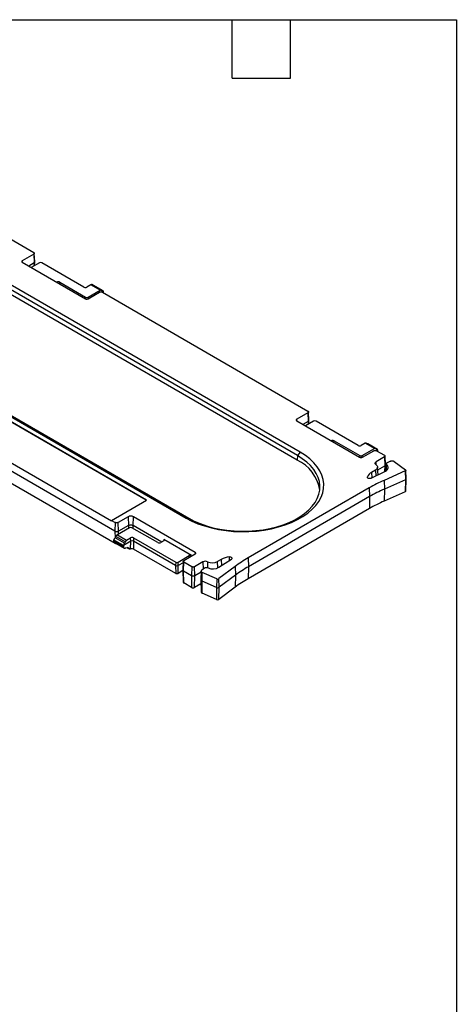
# Model space of a CAD drawing. Header units: millimetres. Extents: x 6 to 273, y 6 to 210.
# Tile 4 of 4: x 216 to 273, y 82 to 210. Entities that reach past the tile are written whole.
import ezdxf

# ---------------------------------------------------------------- set-up
doc = ezdxf.new("R2010")
doc.units = ezdxf.units.MM
doc.layers.add('TEXT', color=140, linetype='Continuous', lineweight=25)

msp = doc.modelspace()

# ---------------------------------------------------------------- linework, layer by layer
for p, q in [((191.247, 194.72), (218.018, 179.265)), ((252.357, 152.868), (181.647, 193.688)), ((252.718, 153.317), (182.007, 194.137)), ((252.34, 152.282), (181.629, 193.102)), ((167.158, 185.565), (237.869, 144.745)), ((167.519, 185.533), (238.23, 144.712)), ((218.018, 179.047), (216.536, 178.191)), ((216.543, 177.997), (216.536, 178.191)), ((216.536, 178.001), (224.766, 173.25)), ((218.018, 179.047), (218.06, 177.916)), ((218.156, 178.055), (218.097, 179.159)), ((218.141, 177.585), (218.156, 178.046)), ((218.06, 177.916), (217.372, 177.519)), ((218.761, 177.943), (217.698, 177.33)), ((218.06, 177.916), (218.051, 177.534)), ((224.56, 174.78), (219.08, 177.943)), ((221.023, 175.411), (221.025, 175.412)), ((221.025, 175.41), (221.025, 175.412)), ((221.404, 175.19), (221.413, 175.412)), ((221.413, 175.412), (224.771, 173.473)), ((225.466, 175.079), (224.948, 174.78)), ((225.091, 173.473), (226.669, 174.384)), ((226.669, 174.384), (225.466, 175.079)), ((226.796, 174.395), (225.589, 175.092)), ((225.75, 175), (226.972, 174.294)), ((227.064, 174.289), (225.837, 174.997)), ((227.121, 174.171), (226.981, 174.091)), ((227.114, 174.014), (227.121, 174.171)), ((227.121, 174.171), (227.12, 174.189)), ((224.771, 173.473), (224.763, 173.251)), ((225.099, 173.251), (225.091, 173.473)), ((225.095, 173.25), (226.578, 174.105)), ((226.956, 174.105), (253.727, 158.651)), ((232.707, 147.066), (206.889, 161.971)), ((232.672, 147.046), (206.889, 161.93)), ((202.333, 159.3), (228.152, 144.395)), ((228.588, 143.031), (201.816, 158.486)), ((253.727, 158.433), (252.263, 157.588)), ((252.271, 157.371), (252.263, 157.588)), ((253.727, 158.433), (253.769, 157.302)), ((253.864, 157.441), (253.805, 158.544)), ((201.852, 156.919), (228.624, 141.464)), ((252.263, 157.376), (260.457, 152.646)), ((253.769, 157.302), (253.08, 156.904)), ((254.47, 157.329), (253.407, 156.715)), ((253.769, 157.302), (253.76, 156.919)), ((253.85, 156.971), (253.865, 157.431)), ((260.269, 154.165), (254.789, 157.329)), ((256.732, 154.796), (256.734, 154.797)), ((256.734, 154.795), (256.734, 154.797)), ((257.113, 154.576), (257.121, 154.797)), ((257.121, 154.797), (260.48, 152.858)), ((261.175, 154.464), (260.657, 154.165)), ((260.799, 152.858), (262.378, 153.77)), ((262.378, 153.77), (261.175, 154.464)), ((262.505, 153.781), (261.298, 154.478)), ((261.459, 154.386), (262.681, 153.68)), ((262.773, 153.675), (261.546, 154.383)), ((252.357, 152.868), (252.34, 152.282)), ((252.718, 153.317), (252.357, 152.868)), ((260.48, 152.858), (260.472, 152.638)), ((260.808, 152.638), (260.799, 152.858)), ((260.823, 152.646), (262.287, 153.491)), ((263.687, 152.683), (262.602, 152.056)), ((262.665, 153.491), (263.687, 152.901)), ((262.83, 153.557), (262.69, 153.477)), ((262.823, 153.4), (262.83, 153.557)), ((262.83, 153.557), (262.828, 153.575)), ((263.687, 152.683), (263.729, 151.552)), ((263.825, 151.691), (263.766, 152.794)), ((262.616, 151.673), (262.602, 152.056)), ((262.85, 150.368), (262.796, 151.368)), ((262.815, 151.024), (263.729, 151.552)), ((263.729, 151.552), (263.712, 150.802)), ((263.798, 150.845), (263.825, 151.682)), ((263.904, 151.79), (263.856, 150.886)), ((263.939, 150.949), (263.97, 151.666)), ((264.48, 152.139), (264.039, 151.942)), ((264.967, 152.103), (266.413, 151.022)), ((261.473, 150.005), (261.468, 150.089)), ((261.963, 149.921), (263.81, 150.851)), ((262.519, 150.965), (262.024, 150.679)), ((262.024, 150.679), (262.05, 149.964)), ((262.519, 150.965), (262.547, 150.215)), ((266.377, 150.862), (263.642, 149.642)), ((266.377, 150.862), (266.413, 149.728)), ((266.513, 149.839), (266.454, 150.947)), ((266.462, 148.249), (266.513, 149.835)), ((261.719, 148.666), (245.926, 139.548)), ((261.719, 148.666), (261.761, 147.535)), ((263.642, 149.642), (263.679, 148.509)), ((266.413, 149.728), (263.679, 148.509)), ((266.413, 149.728), (266.382, 148.163)), ((261.761, 147.535), (245.968, 138.417)), ((261.761, 147.535), (261.725, 145.968)), ((263.679, 148.509), (263.647, 146.944)), ((266.382, 148.163), (263.647, 146.944)), ((228.153, 144.437), (232.707, 147.066)), ((230.313, 144.916), (229.007, 144.162)), ((230.313, 144.916), (230.355, 143.785)), ((230.954, 143.785), (230.996, 144.916)), ((239.05, 140.266), (230.996, 144.916)), ((237.869, 144.745), (238.23, 144.712)), ((261.725, 145.968), (245.932, 136.85)), ((228.152, 144.395), (228.153, 144.437)), ((228.153, 144.437), (228.63, 144.162)), ((228.63, 144.162), (228.588, 143.031)), ((230.495, 143.488), (228.916, 142.577)), ((229.049, 143.031), (229.007, 144.162)), ((230.355, 143.785), (229.049, 143.031)), ((230.355, 143.785), (230.346, 143.403)), ((234.173, 141.549), (230.814, 143.488)), ((234.694, 141.626), (230.954, 143.785)), ((230.962, 143.403), (230.954, 143.785)), ((228.588, 143.031), (228.608, 142.155)), ((229.836, 141.454), (228.613, 142.16)), ((228.747, 142.356), (229.96, 141.656)), ((228.916, 142.577), (230.119, 141.883)), ((229.04, 142.649), (229.049, 143.031)), ((230.119, 141.883), (230.637, 142.181)), ((230.654, 141.718), (230.637, 142.181)), ((231.025, 142.181), (231.008, 141.718)), ((231.025, 142.181), (236.505, 139.018)), ((228.464, 141.883), (228.466, 141.9)), ((229.702, 141.168), (228.464, 141.883)), ((228.473, 141.698), (228.464, 141.883)), ((228.466, 141.9), (229.702, 141.187)), ((229.702, 140.989), (228.473, 141.698)), ((228.57, 141.531), (229.802, 140.819)), ((228.623, 141.5), (228.624, 141.464)), ((230.654, 141.718), (229.702, 141.168)), ((229.702, 141.187), (229.702, 141.168)), ((229.702, 141.168), (229.702, 140.989)), ((230.174, 140.878), (229.962, 140.813)), ((230.207, 140.887), (230.467, 140.737)), ((230.403, 140.803), (230.25, 140.891)), ((230.632, 140.726), (230.654, 141.718)), ((236.488, 138.554), (231.008, 141.718)), ((231.008, 141.718), (231.031, 140.715)), ((234.945, 141.771), (234.561, 141.549)), ((234.945, 141.954), (234.938, 141.767)), ((238.586, 139.852), (234.945, 141.954)), ((236.511, 137.552), (231.031, 140.715)), ((236.824, 139.018), (238.269, 139.852)), ((237.567, 139.221), (239.05, 140.076)), ((238.278, 139.631), (238.269, 139.852)), ((238.585, 139.808), (238.586, 139.852)), ((239.05, 140.266), (239.042, 140.072)), ((243.461, 139.693), (243.466, 139.218)), ((236.505, 139.018), (236.488, 138.554)), ((236.488, 138.554), (236.511, 137.552)), ((236.818, 137.552), (236.842, 138.554)), ((236.842, 138.554), (236.824, 139.018)), ((237.478, 138.922), (236.842, 138.554)), ((237.489, 139.114), (237.43, 138.011)), ((237.525, 137.872), (237.567, 139.003)), ((238.59, 138.412), (237.567, 139.003)), ((238.59, 138.412), (238.548, 137.281)), ((240.053, 139.039), (238.967, 138.412)), ((239.009, 137.281), (238.967, 138.412)), ((240.053, 139.039), (240.088, 138.088)), ((240.664, 139.054), (240.638, 138.276)), ((242.439, 139.372), (241.943, 139.086)), ((241.974, 138.253), (241.943, 139.086)), ((244.234, 138.438), (242.122, 136.859)), ((242.14, 138.341), (243.752, 139.407)), ((242.439, 139.372), (242.469, 138.559)), ((244.234, 138.438), (244.281, 137.31)), ((245.926, 139.548), (245.968, 138.417)), ((245.968, 138.417), (245.932, 136.85)), ((237.433, 137.906), (236.818, 137.552)), ((237.43, 138.001), (237.48, 136.415)), ((237.525, 137.872), (238.548, 137.281)), ((237.561, 136.305), (237.525, 137.872)), ((238.548, 137.281), (238.584, 135.714)), ((238.973, 135.714), (239.009, 137.281)), ((239.009, 137.281), (239.833, 137.757)), ((239.837, 137.838), (239.778, 136.733)), ((240.25, 138.209), (239.91, 137.955)), ((239.936, 136.54), (239.972, 137.673)), ((241.845, 136.839), (239.972, 137.673)), ((244.281, 137.31), (242.169, 135.732)), ((244.281, 137.31), (244.24, 135.741)), ((238.584, 135.714), (237.561, 136.305)), ((239.795, 136.189), (238.973, 135.714)), ((239.778, 136.721), (239.829, 135.134)), ((241.809, 135.705), (239.936, 136.54)), ((239.967, 134.975), (239.936, 136.54)), ((241.845, 136.839), (241.809, 135.705)), ((242.169, 135.732), (242.122, 136.859)), ((244.24, 135.741), (242.128, 134.162)), ((242.128, 134.162), (242.169, 135.732)), ((241.84, 134.14), (239.967, 134.975)), ((241.809, 135.705), (241.84, 134.14))]:
    msp.add_line(p, q)
at = {"flags": 128}
for points in [[(237.869, 144.745), (238.608, 144.357), (239.408, 144.011), (240.261, 143.711), (241.16, 143.459), (242.096, 143.257), (243.062, 143.108), (244.047, 143.012), (245.044, 142.971), (246.043, 142.985), (247.035, 143.053), (248.011, 143.176), (248.963, 143.351), (249.881, 143.578), (250.758, 143.855), (251.586, 144.178), (252.356, 144.545), (253.063, 144.953), (253.699, 145.398), (254.259, 145.876), (254.738, 146.382), (255.131, 146.912), (255.436, 147.462), (255.648, 148.026), (255.767, 148.598), (255.791, 149.175), (255.719, 149.75), (255.554, 150.319), (255.295, 150.876), (254.946, 151.417), (254.509, 151.936), (253.989, 152.428), (253.39, 152.89), (252.718, 153.317)], [(238.23, 144.712), (238.933, 144.343), (239.694, 144.014), (240.506, 143.729), (241.361, 143.489), (242.252, 143.297), (243.17, 143.155), (244.108, 143.064), (245.056, 143.025), (246.006, 143.038), (246.95, 143.103), (247.879, 143.22), (248.785, 143.387), (249.658, 143.603), (250.493, 143.866), (251.28, 144.173), (252.013, 144.523), (252.685, 144.911), (253.291, 145.334), (253.824, 145.789), (254.279, 146.27), (254.653, 146.775), (254.943, 147.298), (255.145, 147.834), (255.258, 148.379), (255.28, 148.927), (255.213, 149.475), (255.055, 150.016), (254.809, 150.546), (254.477, 151.06), (254.061, 151.554), (253.566, 152.023), (252.997, 152.462), (252.357, 152.868)], [(262.575, 151.703), (262.527, 151.743), (262.493, 151.787), (262.474, 151.834), (262.469, 151.882), (262.481, 151.93), (262.507, 151.976), (262.548, 152.019), (262.602, 152.056)], [(262.575, 151.703), (262.675, 151.62), (262.747, 151.527), (262.787, 151.429), (262.796, 151.328), (262.772, 151.227), (262.717, 151.131), (262.632, 151.043), (262.519, 150.965)], [(263.81, 150.851), (263.944, 150.933), (264.05, 151.027), (264.124, 151.131), (264.163, 151.241), (264.167, 151.353), (264.136, 151.464), (264.069, 151.569), (263.97, 151.666)], [(261.963, 149.921), (261.884, 149.892), (261.792, 149.878), (261.698, 149.882), (261.611, 149.902), (261.538, 149.936), (261.487, 149.982), (261.463, 150.034), (261.468, 150.089)], [(243.461, 139.693), (243.555, 139.696), (243.646, 139.682), (243.725, 139.653), (243.785, 139.611), (243.82, 139.56), (243.826, 139.506), (243.802, 139.453), (243.752, 139.407)], [(239.972, 137.673), (239.923, 137.7), (239.883, 137.732), (239.855, 137.768), (239.84, 137.806), (239.838, 137.846), (239.849, 137.885), (239.874, 137.921), (239.91, 137.955)]]:
    msp.add_lwpolyline(points, dxfattribs=at)
for centre, radius, start, end in [((218.921, 177.635), 0.347, 62.60967, 117.39033), ((221.219, 175.037), 0.422, 62.60967, 117.39033), ((224.754, 175.154), 0.422, 242.60967, 297.39033), ((224.931, 173.781), 0.347, 242.60967, 297.39033), ((252.303, 157.482), 0.113, 110.78342, 249.21658), ((254.629, 157.021), 0.347, 62.60967, 117.39033), ((256.927, 154.423), 0.422, 62.60967, 117.39033), ((260.463, 154.54), 0.422, 242.60967, 297.39033), ((260.64, 153), 0.398, 242.60967, 297.39033), ((260.64, 153.166), 0.347, 242.60967, 297.39033), ((250.208, 147.653), 5.097, 7.97753, 65.2746), ((264.79, 151.865), 0.297, 53.3375, 60.11394), ((262.574, 149.603), 1.208, 117.10838, 156.30734), ((272.055, 130.695), 20.731, 113.94096, 119.90544), ((272.066, 129.618), 20.669, 113.94096, 119.90544), ((272.056, 128.005), 20.722, 113.94096, 119.90544), ((230.654, 143.18), 0.347, 62.60967, 117.39033), ((230.831, 141.807), 0.422, 62.60967, 117.39033), ((230.831, 141.377), 0.384, 62.60967, 117.39033), ((234.367, 141.924), 0.422, 242.60967, 297.39033), ((234.91, 141.863), 0.0979, 290.78342, 69.21658), ((230.83, 140.324), 0.439, 62.80837, 102.91237), ((238.428, 139.546), 0.345, 62.60967, 117.39033), ((243.753, 136.974), 2.735, 96.13899, 118.72174), ((236.665, 138.896), 0.384, 242.60967, 297.39033), ((236.665, 139.326), 0.347, 242.60967, 297.39033), ((240.375, 138.413), 0.703, 65.67561, 117.19565), ((240.528, 137.763), 0.526, 67.57477, 121.93511), ((241.271, 140.396), 1.472, 245.67561, 297.19565), ((241.339, 139.749), 1.62, 247.87237, 299.62146), ((254.457, 124.705), 17.121, 119.88606, 126.6625), ((254.473, 123.618), 17.07, 119.88606, 126.6625), ((236.665, 137.848), 0.334, 242.60967, 297.39033), ((239.995, 136.749), 0.218, 184.31992, 254.24613), ((241.963, 136.061), 0.388, 246.54442, 301.94253), ((241.964, 137.112), 0.299, 246.54442, 301.94253), ((254.459, 122.013), 17.113, 119.88606, 126.6625), ((240.027, 135.167), 0.201, 189.43157, 252.67609), ((241.964, 134.426), 0.311, 246.54442, 301.94253)]:
    msp.add_arc(centre, radius, start, end)
for centre, major_axis, ratio, start_param, end_param in [((225.458, 174.879), (0.133, 0.212), 0.5516725, 0.0199967, 0.8053136), ((225.707, 174.784), (0.133, 0.212), 0.5516725, 0.0199967, 0.6033751), ((226.677, 174.175), (0.116, 0.221), 0.6019861, 5.8518584, 7.0446927), ((227, 174.519), (0.116, 0.221), 0.6019861, 2.7102657, 3.7023227), ((226.944, 174.069), (0.116, 0.221), 0.6019861, 5.5611629, 6.8427543), ((261.167, 154.265), (0.133, 0.212), 0.5516725, 0.0199967, 0.8053136), ((261.416, 154.169), (0.133, 0.212), 0.5516725, 0.0199967, 0.6033751), ((262.386, 153.561), (0.116, 0.221), 0.6019861, 5.8518584, 7.0446927), ((262.709, 153.905), (0.116, 0.221), 0.6019861, 2.7102657, 3.7023227), ((262.653, 153.455), (0.116, 0.221), 0.6019861, 5.5611629, 6.8427543), ((228.641, 141.985), (0.133, 0.212), 0.5516725, 1.007252, 2.2888434), ((228.586, 142.335), (0.133, 0.212), 0.5516725, 4.1476836, 5.1397406), ((228.908, 142.377), (0.133, 0.212), 0.5516725, 0.8053136, 1.9981479), ((229.879, 141.27), (0.116, 0.221), 0.6019861, 0.9634459, 2.2450373), ((229.793, 141.638), (0.116, 0.221), 0.6019861, 4.1038775, 5.0959344), ((230.127, 141.674), (0.116, 0.221), 0.6019861, 0.7615074, 1.9543418), ((230.083, 140.439), (0.26, 0.427), 0.5620769, 5.9754956, 6.8486566), ((230.723, 141.166), (0.26, 0.427), 0.5620769, 2.833903, 3.7029)]:
    msp.add_ellipse(centre, major_axis=major_axis, ratio=ratio, start_param=start_param, end_param=end_param)
for points, knots in [([(218.018, 179.265), (218.043, 179.251), (218.083, 179.216), (218.104, 179.156), (218.083, 179.095), (218.043, 179.061), (218.018, 179.047)], [-0.0000003, -0.0000003, -0.0000003, -0.0000003, 0.2486901, 0.5000585, 0.7519124, 1.0000006, 1.0000006, 1.0000006, 1.0000006]), ([(216.536, 178.191), (216.507, 178.174), (216.465, 178.133), (216.465, 178.06), (216.507, 178.018), (216.536, 178.001)], [0.00000086, 0.00000086, 0.00000086, 0.00000086, 0.33208873, 0.66688684, 1.00000014, 1.00000014, 1.00000014, 1.00000014]), ([(218.06, 177.916), (218.077, 177.927), (218.114, 177.952), (218.146, 177.998), (218.16, 178.034), (218.155, 178.053), (218.154, 178.055)], [0, 0, 0, 0, 0.2931297, 0.6261714, 0.9586805, 1, 1, 1, 1]), ([(226.578, 174.105), (226.602, 174.12), (226.662, 174.143), (226.767, 174.155), (226.872, 174.143), (226.931, 174.119), (226.956, 174.105)], [-0.0000003, -0.0000003, -0.0000003, -0.0000003, 0.2486901, 0.5000585, 0.7519124, 1.0000006, 1.0000006, 1.0000006, 1.0000006]), ([(224.766, 173.25), (224.795, 173.233), (224.867, 173.209), (224.994, 173.209), (225.067, 173.233), (225.095, 173.25)], [0.00000086, 0.00000086, 0.00000086, 0.00000086, 0.33208873, 0.66688684, 1.00000014, 1.00000014, 1.00000014, 1.00000014]), ([(253.727, 158.651), (253.752, 158.637), (253.792, 158.602), (253.812, 158.542), (253.792, 158.481), (253.751, 158.447), (253.727, 158.433)], [-0.0000003, -0.0000003, -0.0000003, -0.0000003, 0.2486901, 0.5000585, 0.7519124, 1.0000006, 1.0000006, 1.0000006, 1.0000006]), ([(253.769, 157.302), (253.786, 157.313), (253.823, 157.337), (253.855, 157.383), (253.869, 157.42), (253.864, 157.439), (253.863, 157.441)], [0, 0, 0, 0, 0.2931297, 0.6261714, 0.9586805, 1, 1, 1, 1]), ([(262.287, 153.491), (262.311, 153.505), (262.371, 153.528), (262.476, 153.54), (262.581, 153.528), (262.64, 153.505), (262.665, 153.491)], [-0.0000003, -0.0000003, -0.0000003, -0.0000003, 0.2486902, 0.5000586, 0.7519125, 1.0000007, 1.0000007, 1.0000007, 1.0000007]), ([(263.687, 152.901), (263.712, 152.887), (263.752, 152.852), (263.773, 152.792), (263.752, 152.731), (263.712, 152.697), (263.687, 152.683)], [-0.0000003, -0.0000003, -0.0000003, -0.0000003, 0.2486901, 0.5000585, 0.7519124, 1.0000006, 1.0000006, 1.0000006, 1.0000006]), ([(263.823, 151.691), (263.824, 151.689), (263.829, 151.67), (263.815, 151.634), (263.784, 151.588), (263.747, 151.563), (263.729, 151.552)], [0, 0, 0, 0, 0.0410225, 0.3707273, 0.7009569, 1, 1, 1, 1]), ([(263.97, 151.666), (263.956, 151.677), (263.933, 151.699), (263.912, 151.735), (263.902, 151.774), (263.905, 151.812), (263.921, 151.85), (263.949, 151.885), (263.988, 151.916), (264.02, 151.934), (264.039, 151.942)], [-0.0000027, -0.0000027, -0.0000027, -0.0000027, 0.124997, 0.249997, 0.374997, 0.499997, 0.624997, 0.749997, 0.874997, 0.9999998, 0.9999998, 0.9999998, 0.9999998]), ([(264.48, 152.139), (264.497, 152.146), (264.534, 152.16), (264.591, 152.173), (264.652, 152.18), (264.715, 152.181), (264.766, 152.177), (264.806, 152.17), (264.834, 152.163), (264.862, 152.155), (264.888, 152.146), (264.914, 152.135), (264.93, 152.126), (264.938, 152.122)], [0, 0, 0, 0, 0.1250005, 0.2500005, 0.3750005, 0.5000005, 0.6250005, 0.6875005, 0.7500005, 0.8125005, 0.8750005, 0.9375005, 1.0000005, 1.0000005, 1.0000005, 1.0000005]), ([(266.413, 151.022), (266.422, 151.015), (266.435, 151.002), (266.449, 150.981), (266.455, 150.96), (266.454, 150.937), (266.445, 150.915), (266.43, 150.895), (266.408, 150.877), (266.388, 150.867), (266.377, 150.862), (266.377, 150.862)], [-0.0001378, -0.0001378, -0.0001378, -0.0001378, 0.1248616, 0.2498616, 0.3748616, 0.4998616, 0.6248616, 0.7498616, 0.8748616, 0.9998616, 0.9999993, 0.9999993, 0.9999993, 0.9999993]), ([(266.413, 149.728), (266.43, 149.736), (266.464, 149.754), (266.497, 149.789), (266.514, 149.819), (266.512, 149.836), (266.512, 149.839)], [0, 0, 0, 0, 0.28577435, 0.60750868, 0.93131897, 1, 1, 1, 1]), ([(266.382, 148.163), (266.399, 148.172), (266.432, 148.191), (266.458, 148.222), (266.459, 148.243), (266.459, 148.249)], [0, 0, 0, 0, 0.3977069, 0.795403, 1, 1, 1, 1]), ([(230.996, 144.916), (230.952, 144.941), (230.845, 144.983), (230.654, 145.005), (230.464, 144.983), (230.357, 144.941), (230.313, 144.916)], [-0.0000002, -0.0000002, -0.0000002, -0.0000002, 0.247175, 0.4998155, 0.7528066, 0.9999999, 0.9999999, 0.9999999, 0.9999999]), ([(229.007, 144.162), (228.983, 144.148), (228.923, 144.125), (228.818, 144.113), (228.713, 144.125), (228.654, 144.148), (228.63, 144.162)], [-0.0000003, -0.0000003, -0.0000003, -0.0000003, 0.2486901, 0.5000585, 0.7519124, 1.0000006, 1.0000006, 1.0000006, 1.0000006]), ([(230.355, 143.785), (230.393, 143.807), (230.488, 143.844), (230.654, 143.863), (230.821, 143.844), (230.915, 143.807), (230.954, 143.785)], [-0.0000003, -0.0000003, -0.0000003, -0.0000003, 0.2471931, 0.5001841, 0.7528247, 0.9999999, 0.9999999, 0.9999999, 0.9999999]), ([(228.588, 143.031), (228.617, 143.014), (228.69, 142.986), (228.818, 142.971), (228.947, 142.986), (229.019, 143.014), (229.049, 143.031)], [-0.0000003, -0.0000003, -0.0000003, -0.0000003, 0.2480879, 0.4999418, 0.7513102, 1.0000006, 1.0000006, 1.0000006, 1.0000006]), ([(228.473, 141.698), (228.484, 141.657), (228.503, 141.582), (228.555, 141.545), (228.578, 141.528)], [0, 0, 0, 0, 0.54550354, 1, 1, 1, 1]), ([(228.624, 141.464), (228.652, 141.45), (228.691, 141.431), (228.74, 141.426), (228.755, 141.424)], [0, 0, 0, 0, 0.7157445, 1, 1, 1, 1]), ([(229.962, 140.813), (229.947, 140.809), (229.915, 140.801), (229.868, 140.799), (229.822, 140.808), (229.78, 140.831), (229.743, 140.867), (229.715, 140.919), (229.706, 140.965), (229.702, 140.989)], [0, 0, 0, 0, 0.11611305, 0.24114486, 0.37509349, 0.51795646, 0.66973085, 0.83041328, 1, 1, 1, 1]), ([(239.05, 140.076), (239.078, 140.093), (239.12, 140.135), (239.12, 140.208), (239.078, 140.25), (239.05, 140.266)], [0.00000086, 0.00000086, 0.00000086, 0.00000086, 0.33208873, 0.66688684, 1.00000014, 1.00000014, 1.00000014, 1.00000014]), ([(237.567, 139.003), (237.543, 139.017), (237.502, 139.051), (237.482, 139.112), (237.503, 139.172), (237.543, 139.207), (237.567, 139.221)], [-0.0000003, -0.0000003, -0.0000003, -0.0000003, 0.2486902, 0.5000586, 0.7519125, 1.0000007, 1.0000007, 1.0000007, 1.0000007]), ([(238.967, 138.412), (238.943, 138.398), (238.883, 138.375), (238.778, 138.363), (238.673, 138.375), (238.614, 138.398), (238.59, 138.412)], [-0.0000003, -0.0000003, -0.0000003, -0.0000003, 0.2486902, 0.5000586, 0.7519125, 1.0000007, 1.0000007, 1.0000007, 1.0000007]), ([(237.431, 138.011), (237.43, 138.009), (237.425, 137.99), (237.439, 137.954), (237.47, 137.908), (237.507, 137.883), (237.525, 137.872)], [0, 0, 0, 0, 0.03433128, 0.36683823, 0.69988768, 1, 1, 1, 1]), ([(238.548, 137.281), (238.578, 137.264), (238.65, 137.236), (238.778, 137.221), (238.907, 137.236), (238.979, 137.264), (239.009, 137.281)], [-0.0000002, -0.0000002, -0.0000002, -0.0000002, 0.2480879, 0.4999418, 0.7513102, 1.0000006, 1.0000006, 1.0000006, 1.0000006]), ([(237.483, 136.416), (237.484, 136.401), (237.487, 136.369), (237.52, 136.331), (237.551, 136.311), (237.561, 136.305)], [0, 0, 0, 0, 0.35087126, 0.78544325, 1, 1, 1, 1]), ([(238.584, 135.714), (238.609, 135.7), (238.67, 135.676), (238.778, 135.663), (238.887, 135.676), (238.948, 135.7), (238.973, 135.714)], [-0.0000002, -0.0000002, -0.0000002, -0.0000002, 0.2480879, 0.4999418, 0.7513102, 1.0000007, 1.0000007, 1.0000007, 1.0000007])]:
    msp.add_open_spline(points, degree=3, knots=knots)
msp.add_open_spline([(230.732, 140.753), (230.694, 140.744), (230.659, 140.735), (230.632, 140.726)], degree=3)
at = {"layer": 'TEXT'}
for p, q in [((6.35, 209.55), (273.05, 209.55)), ((243.84, 201.93), (243.84, 209.55)), ((251.46, 201.93), (251.46, 209.55)), ((273.05, 209.55), (273.05, 6.35)), ((243.84, 201.93), (251.46, 201.93))]:
    msp.add_line(p, q, dxfattribs=at)

doc.saveas('drawing.dxf')
